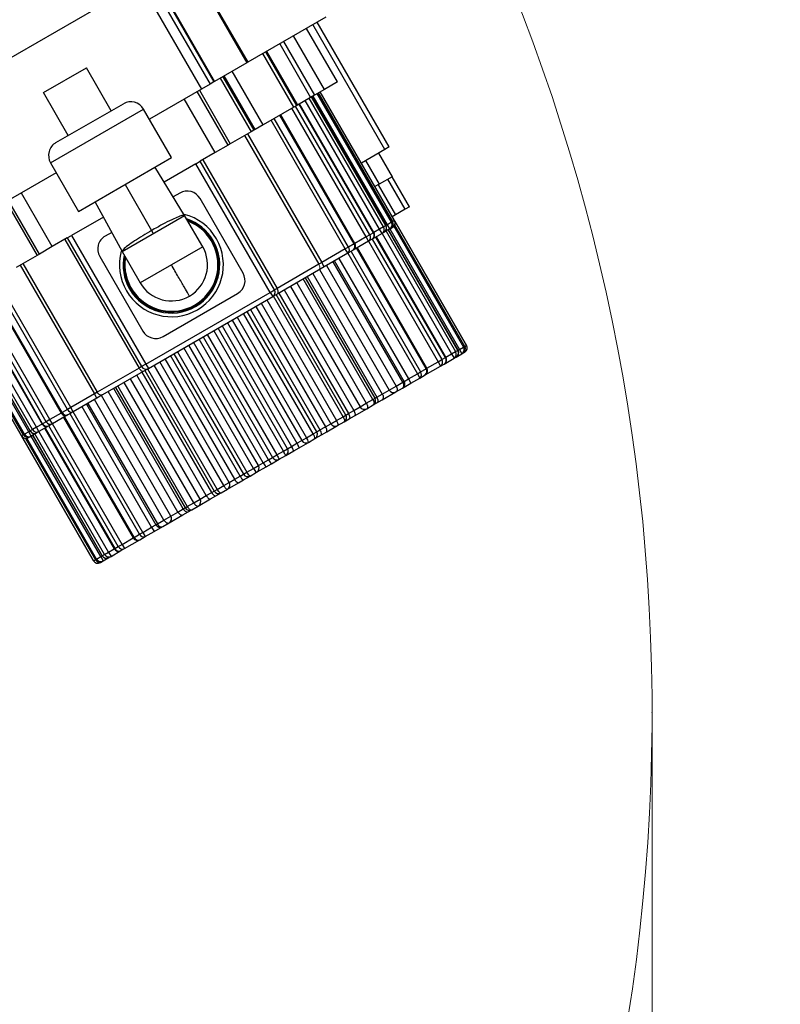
# Model space of a CAD drawing. Header units: millimetres. Extents: x -7 to 844, y 0 to 594.
# Tile 34 of 137: x 375 to 387, y 248 to 264. Entities that reach past the tile are written whole.
import ezdxf

# ---------------------------------------------------------------- set-up
doc = ezdxf.new("R2010")
doc.units = ezdxf.units.MM
doc.header["$PDSIZE"] = -1
doc.styles.add('SLDTEXTSTYLE2', font='HYSWLONGFANGSONG.TTF', dxfattribs={"bigfont": 'bigfont'})
doc.styles.add('SLDTEXTSTYLE3', font='HYSWLONGFANGSONG.TTF')
doc.dimstyles.new('SLDDIMSTYLE1', dxfattribs={"dimtxt": 9.875366, "dimasz": 4.884615, "dimexe": 0, "dimexo": 0.0625, "dimgap": 2.468842, "dimtad": 2, "dimlfac": 13, "dimrnd": 1e-09, "dimzin": 12, "dimdsep": 46, "dimtxsty": 'SLDTEXTSTYLE3', "dimsah": 1, "dimcen": 0.09, "dimadec": 0, "dimazin": 3, "dimtfac": 1, "dimtdec": 3, "dimtofl": 0, "dimtmove": 0, "dimatfit": 3, "dimfxl": 1, "dimfrac": 2, "dimtolj": 1, "dimtzin": 12, "dimarcsym": 0})
doc.dimstyles.new('SLDDIMSTYLE13', dxfattribs={"dimtxt": 9.875366, "dimasz": 4.884615, "dimexe": 0, "dimexo": 0.0625, "dimgap": 2.468842, "dimtad": 0, "dimtih": 1, "dimtoh": 1, "dimlfac": 5, "dimrnd": 1e-09, "dimzin": 12, "dimdsep": 46, "dimtxsty": 'SLDTEXTSTYLE3', "dimblk1": 'NONE', "dimblk2": 'NONE', "dimsah": 1, "dimcen": 0, "dimadec": 0, "dimazin": 3, "dimtfac": 1, "dimtdec": 3, "dimtofl": 0, "dimtmove": 0, "dimatfit": 3, "dimldrblk": 'NONE', "dimfxl": 1, "dimfrac": 2, "dimtolj": 1, "dimtzin": 12, "dimarcsym": 0})
doc.dimstyles.new('SLDDIMSTYLE14', dxfattribs={"dimtxt": 9.875366, "dimasz": 4.884615, "dimexe": 0, "dimexo": 0.0625, "dimgap": 2.468842, "dimtad": 0, "dimtih": 1, "dimtoh": 1, "dimlfac": 5, "dimrnd": 1e-09, "dimzin": 12, "dimdsep": 46, "dimtxsty": 'SLDTEXTSTYLE3', "dimblk1": 'NONE', "dimblk2": 'NONE', "dimsah": 1, "dimcen": 0, "dimadec": 0, "dimazin": 3, "dimtfac": 1, "dimtdec": 3, "dimtmove": 0, "dimatfit": 3, "dimldrblk": 'NONE', "dimfxl": 1, "dimfrac": 2, "dimtolj": 1, "dimtzin": 12, "dimarcsym": 0})
doc.dimstyles.new('SLDDIMSTYLE15', dxfattribs={"dimtxt": 9.875366, "dimasz": 4.884615, "dimexe": 0, "dimexo": 0.0625, "dimgap": 2.468842, "dimtad": 0, "dimtih": 1, "dimtoh": 1, "dimlfac": 5, "dimrnd": 1e-09, "dimzin": 12, "dimdsep": 46, "dimtxsty": 'SLDTEXTSTYLE3', "dimblk1": 'NONE', "dimblk2": 'NONE', "dimsah": 1, "dimcen": 0, "dimadec": 0, "dimazin": 3, "dimtfac": 1, "dimtdec": 3, "dimtmove": 0, "dimatfit": 3, "dimldrblk": 'NONE', "dimfxl": 1, "dimfrac": 2, "dimtolj": 1, "dimtzin": 12, "dimarcsym": 0})
doc.dimstyles.new('SLDDIMSTYLE2', dxfattribs={"dimtxt": 8.4646, "dimasz": 4.884615, "dimexe": 0, "dimexo": 0.0625, "dimgap": 2.11615, "dimtad": 2, "dimlfac": 13, "dimrnd": 1e-09, "dimzin": 12, "dimdsep": 46, "dimtxsty": 'SLDTEXTSTYLE3', "dimsah": 1, "dimcen": 0.09, "dimadec": 0, "dimazin": 3, "dimtfac": 1, "dimtdec": 3, "dimtofl": 0, "dimtmove": 0, "dimatfit": 3, "dimfxl": 1, "dimfrac": 2, "dimtolj": 1, "dimtzin": 12, "dimarcsym": 0})
doc.dimstyles.new('SLDDIMSTYLE8', dxfattribs={"dimtxt": 9.875366, "dimasz": 4.884615, "dimexe": 0, "dimexo": 0.0625, "dimgap": 2.468842, "dimtad": 0, "dimtih": 1, "dimtoh": 1, "dimlfac": 3, "dimrnd": 1e-09, "dimzin": 12, "dimdsep": 46, "dimtxsty": 'SLDTEXTSTYLE3', "dimblk1": 'NONE', "dimblk2": 'NONE', "dimsah": 1, "dimcen": 0, "dimadec": 0, "dimazin": 3, "dimtol": 1, "dimtp": 0.015, "dimtfac": 1, "dimtdec": 3, "dimtmove": 0, "dimatfit": 3, "dimldrblk": 'NONE', "dimfxl": 1, "dimfrac": 2, "dimtolj": 1, "dimtzin": 12, "dimarcsym": 0})

# ---------------------------------------------------------------- blocks, each defined once
blk = doc.blocks.new('_D')
at = {"color": 7, "linetype": 'Continuous', "lineweight": 18}
for p, q in [((384.751, 252.939), (384.751, 104.223)), ((304.139, 165.644), (304.139, 104.223)), ((384.751, 105.223), (304.139, 105.223))]:
    blk.add_line(p, q, dxfattribs=at)
for points in [[(304.139, 105.223), (309.023, 104.472), (309.023, 105.975)], [(384.751, 105.223), (379.867, 105.975), (379.867, 104.472)]]:
    blk.add_solid(points, dxfattribs=at)
at = {"color": 7, "linetype": 'Continuous', "lineweight": 18, "insert": (335.802, 117.16), "char_height": 9.2604, "attachment_point": 1, "style": 'SLDTEXTSTYLE3'}
blk.add_mtext('1027', dxfattribs=at)
blk = doc.blocks.new('_D_2')
at = {"color": 7, "linetype": 'Continuous', "lineweight": 18}
for p, q in [((446.215, 288.028), (446.215, 84.223)), ((304.139, 165.644), (304.139, 84.223)), ((446.215, 85.223), (304.139, 85.223))]:
    blk.add_line(p, q, dxfattribs=at)
for points in [[(304.139, 85.223), (309.023, 84.472), (309.023, 85.975)], [(446.215, 85.223), (441.331, 85.975), (441.331, 84.472)]]:
    blk.add_solid(points, dxfattribs=at)
at = {"color": 7, "linetype": 'Continuous', "lineweight": 18, "insert": (366.534, 97.16), "char_height": 9.2604, "attachment_point": 1, "style": 'SLDTEXTSTYLE3'}
blk.add_mtext('1847', dxfattribs=at)
blk = doc.blocks.new('_D_7')
at = {"color": 7, "linetype": 'Continuous', "lineweight": 18}
for p, q in [((446.215, 288.028), (425.561, 288.028)), ((426.561, 288.028), (426.561, 158.336)), ((330.94, 158.336), (427.561, 158.336))]:
    blk.add_line(p, q, dxfattribs=at)
for points in [[(426.561, 288.028), (425.81, 283.144), (427.312, 283.144)], [(426.561, 158.336), (427.312, 163.221), (425.81, 163.221)]]:
    blk.add_solid(points, dxfattribs=at)
at = {"color": 7, "linetype": 'Continuous', "lineweight": 18, "insert": (416.329, 215.774), "char_height": 7.9375, "attachment_point": 1, "rotation": 90, "style": 'SLDTEXTSTYLE3'}
blk.add_mtext('1686', dxfattribs=at)
blk = doc.blocks.new('_D_13')
at = {"color": 7, "linetype": 'Continuous', "lineweight": 18}
for p, q in [((285.87, 295.567), (409.462, 295.567)), ((408.462, 295.567), (408.462, 210.182)), ((283.979, 210.182), (409.462, 210.182))]:
    blk.add_line(p, q, dxfattribs=at)
for points in [[(408.462, 295.567), (407.71, 290.682), (409.213, 290.682)], [(408.462, 210.182), (409.213, 215.067), (407.71, 215.067)]]:
    blk.add_solid(points, dxfattribs=at)
at = {"color": 7, "linetype": 'Continuous', "lineweight": 18, "insert": (398.23, 245.466), "char_height": 7.9375, "attachment_point": 1, "rotation": 90, "style": 'SLDTEXTSTYLE3'}
blk.add_mtext('1110', dxfattribs=at)
blk = doc.blocks.new('_D_28')
at = {"color": 7, "linetype": 'Continuous', "lineweight": 18}
blk.add_line((754.604, 285.289), (748.254, 285.289), dxfattribs=at)
at = {"color": 7, "linetype": 'Continuous', "lineweight": 18, "char_height": 9.2604, "attachment_point": 1}
for s, insert, style in [('10H7深15', (669.173, 320.457), 'SLDTEXTSTYLE2'), ('%%c', (657.557, 320.457), 'SLDTEXTSTYLE3'), ('Depth 15', (665.328, 308.23), 'SLDTEXTSTYLE3')]:
    blk.add_mtext(s, dxfattribs=dict(at, insert=insert, style=style))
blk = doc.blocks.new('_None')
blk = doc.blocks.new('_D_45')
at = {"color": 7, "linetype": 'Continuous', "lineweight": 18}
blk.add_line((521.285, 333.673), (471.743, 333.673), dxfattribs=at)
at = {"color": 7, "linetype": 'Continuous', "lineweight": 18, "char_height": 9.2604, "attachment_point": 1}
for s, insert, style in [('H8通', (502.411, 345.611), 'SLDTEXTSTYLE2'), ('%%c', (482.152, 345.611), 'SLDTEXTSTYLE3'), ('2-', (471.743, 345.611), 'SLDTEXTSTYLE3'), ('30', (493.768, 345.611), 'SLDTEXTSTYLE3')]:
    blk.add_mtext(s, dxfattribs=dict(at, insert=insert, style=style))
blk = doc.blocks.new('_D_46')
at = {"color": 7, "linetype": 'Continuous', "lineweight": 18}
blk.add_line((688.896, 334.435), (722.792, 334.435), dxfattribs=at)
at = {"color": 7, "linetype": 'Continuous', "lineweight": 18, "attachment_point": 1}
for s, insert, char_height, style in [('通', (714.149, 346.373), 9.26, 'SLDTEXTSTYLE2'), ('8-', (690.483, 346.373), 9.2604, 'SLDTEXTSTYLE3'), ('M20', (700.893, 346.373), 9.2604, 'SLDTEXTSTYLE3')]:
    blk.add_mtext(s, dxfattribs=dict(at, insert=insert, char_height=char_height, style=style))
blk = doc.blocks.new('_D_55')
at = {"color": 7, "linetype": 'Continuous', "lineweight": 18}
blk.add_line((512.91, 531.632), (472.011, 531.632), dxfattribs=at)
at = {"color": 7, "linetype": 'Continuous', "lineweight": 18, "attachment_point": 1}
for s, insert, char_height, style in [('通', (502.68, 543.569), 9.26, 'SLDTEXTSTYLE2'), ('%%c', (482.421, 543.569), 9.2604, 'SLDTEXTSTYLE3'), ('8-', (472.011, 543.569), 9.2604, 'SLDTEXTSTYLE3'), ('22', (494.037, 543.569), 9.2604, 'SLDTEXTSTYLE3')]:
    blk.add_mtext(s, dxfattribs=dict(at, insert=insert, char_height=char_height, style=style))

msp = doc.modelspace()

# ---------------------------------------------------------------- linework, layer by layer
at = {"color": 7, "linetype": 'Continuous', "lineweight": 25}
for p, q in [((378.132539, 265.040123), (372.403448, 261.732431)), ((377.504933, 264.677774), (378.454933, 263.032326)), ((377.518905, 264.685841), (378.468905, 263.040393)), ((376.800193, 264.270892), (377.750193, 262.625444)), ((376.933427, 264.347815), (377.883427, 262.702367)), ((376.995078, 264.383409), (377.945078, 262.737961)), ((377.005064, 264.389174), (377.955064, 262.743726)), ((379.681023, 263.740209), (378.468905, 263.040393)), ((380.668095, 261.725334), (379.548861, 263.663905)), ((379.863087, 262.735035), (379.382317, 263.567752)), ((379.024632, 263.361242), (379.505401, 262.528525)), ((379.663235, 262.61965), (379.182465, 263.452367)), ((379.230222, 262.36965), (378.749453, 263.202367)), ((378.761943, 263.209578), (379.242713, 262.376862)), ((378.966161, 263.327483), (379.44693, 262.494767)), ((379.18581, 262.344009), (378.705041, 263.176726)), ((375.295638, 262.569165), (375.961811, 262.95378)), ((376.346427, 262.287607), (375.961811, 262.95378)), ((378.454933, 263.032326), (377.955064, 262.743726)), ((378.708601, 262.068492), (378.227832, 262.901209)), ((378.468905, 263.040393), (378.454933, 263.032326)), ((377.945078, 262.737961), (377.883427, 262.702367)), ((377.955064, 262.743726), (377.945078, 262.737961)), ((378.043254, 262.794643), (378.524023, 261.961926)), ((378.082089, 262.817064), (378.562859, 261.984348)), ((378.582986, 261.995968), (378.102217, 262.828685)), ((377.750193, 262.625444), (376.941192, 262.158367)), ((378.164344, 261.754266), (377.683575, 262.586982)), ((377.718272, 262.607014), (378.199041, 261.774298)), ((377.883427, 262.702367), (377.750193, 262.625444)), ((379.663235, 262.61965), (379.505401, 262.528525)), ((379.863087, 262.735035), (379.663235, 262.61965)), ((375.680253, 261.902992), (375.295638, 262.569165)), ((377.964492, 261.638881), (377.483723, 262.471598)), ((379.44693, 262.494767), (379.242713, 262.376862)), ((380.517575, 260.448211), (379.363729, 262.446731)), ((380.580281, 260.484413), (379.426434, 262.482933)), ((379.505401, 262.528525), (379.44693, 262.494767)), ((380.614832, 260.504362), (379.460986, 262.502882)), ((380.61795, 260.506162), (379.464104, 262.504682)), ((380.638813, 260.518207), (379.484967, 262.516727)), ((380.704371, 260.556057), (379.550525, 262.554577)), ((380.720952, 260.56563), (379.567105, 262.56415)), ((380.72163, 260.566021), (379.567784, 262.564542)), ((380.750012, 260.582408), (379.596166, 262.580928)), ((380.750463, 260.582668), (379.596617, 262.581189)), ((375.405527, 261.477909), (376.851922, 262.312986)), ((375.489994, 261.793145), (376.536686, 262.397453)), ((377.286538, 261.56021), (376.851922, 262.312986)), ((379.18581, 262.344009), (378.708601, 262.068492)), ((380.308366, 260.327424), (379.15452, 262.325944)), ((379.230222, 262.36965), (379.18581, 262.344009)), ((380.366149, 260.360784), (379.212303, 262.359305)), ((379.242713, 262.376862), (379.230222, 262.36965)), ((380.422125, 260.393102), (379.268279, 262.391622)), ((380.429673, 260.39746), (379.275827, 262.39598)), ((379.985454, 260.14099), (378.831608, 262.13951)), ((380.035639, 260.169964), (378.881792, 262.168484)), ((380.120866, 260.21917), (378.96702, 262.21769)), ((380.13534, 260.227527), (378.981494, 262.226047)), ((378.562859, 261.984348), (378.524023, 261.961926)), ((378.582986, 261.995968), (378.562859, 261.984348)), ((378.708601, 262.068492), (378.582986, 261.995968)), ((378.524023, 261.961926), (378.199041, 261.774298)), ((378.420904, 261.90239), (379.57475, 259.90387)), ((378.465062, 261.927885), (379.618908, 259.929365)), ((378.164344, 261.754266), (377.964492, 261.638881)), ((378.199041, 261.774298), (378.164344, 261.754266)), ((380.601478, 261.686873), (380.235083, 261.475334)), ((380.668095, 261.725334), (380.601478, 261.686873)), ((375.840142, 260.725133), (377.286538, 261.56021)), ((377.964492, 261.638881), (377.731332, 261.504266)), ((377.770469, 261.526862), (378.924316, 259.528342)), ((380.501552, 261.62918), (380.71309, 261.262785)), ((375.405527, 261.477909), (375.840142, 260.725133)), ((377.487283, 260.661803), (377.026155, 261.418008)), ((377.664714, 261.465804), (377.170873, 261.180685)), ((377.664714, 261.465804), (377.731332, 261.504266)), ((378.818561, 259.467284), (377.664714, 261.465804)), ((378.885178, 259.505745), (377.731332, 261.504266)), ((380.3017, 261.513796), (380.513238, 261.1474)), ((375.494796, 261.32329), (374.685795, 260.856213)), ((380.71309, 261.262785), (380.513238, 261.1474)), ((380.915704, 260.758002), (380.646473, 261.224323)), ((380.982321, 260.796464), (380.71309, 261.262785)), ((376.56334, 261.142671), (376.976022, 260.427885)), ((380.513238, 261.1474), (380.446621, 261.108939)), ((380.496584, 261.137785), (380.765815, 260.671464)), ((375.433034, 260.177342), (374.952264, 261.010059)), ((377.412949, 261.009566), (377.311083, 260.950754)), ((378.397417, 259.765957), (377.728186, 260.925099)), ((374.717716, 260.874643), (375.198485, 260.041926)), ((375.233182, 260.061958), (374.752412, 260.894675)), ((376.093484, 260.87953), (376.517813, 260.102079)), ((380.915704, 260.758002), (380.765815, 260.671464)), ((380.982321, 260.796464), (380.915704, 260.758002)), ((376.226653, 260.635539), (375.732812, 260.350419)), ((376.516303, 260.101065), (377.488916, 260.662604)), ((377.769685, 260.176297), (377.488916, 260.662604)), ((380.765815, 260.671464), (380.715852, 260.642617)), ((380.580281, 260.484413), (380.517575, 260.448211)), ((380.556037, 260.381593), (380.517575, 260.448211)), ((380.614832, 260.504362), (380.580281, 260.484413)), ((380.677275, 260.45159), (380.589795, 260.401083)), ((380.704371, 260.556057), (380.638813, 260.518207)), ((380.677275, 260.45159), (380.638813, 260.518207)), ((380.693474, 260.460943), (380.677275, 260.45159)), ((380.721867, 260.477335), (380.693474, 260.460943)), ((380.720952, 260.56563), (380.704371, 260.556057)), ((380.722308, 260.47759), (380.721867, 260.477335)), ((381.869698, 258.644097), (380.750463, 260.582668)), ((381.840865, 258.62745), (380.753307, 260.511156)), ((375.666194, 260.311958), (375.433034, 260.177342)), ((375.666194, 260.311958), (375.732812, 260.350419)), ((375.666194, 260.311958), (376.82004, 258.313438)), ((375.732812, 260.350419), (376.886658, 258.351899)), ((376.355674, 260.399148), (376.253808, 260.340336)), ((376.976022, 260.427885), (377.002609, 260.381835)), ((380.366149, 260.360784), (380.308366, 260.327424)), ((380.346828, 260.260806), (380.308366, 260.327424)), ((380.401517, 260.292381), (380.346828, 260.260806)), ((380.422125, 260.393102), (380.366149, 260.360784)), ((380.556037, 260.381593), (380.401517, 260.292381)), ((381.548907, 258.458889), (380.468134, 260.330843)), ((380.589795, 260.401083), (380.556037, 260.381593)), ((381.737185, 258.567591), (380.656412, 260.439545)), ((375.433034, 260.177342), (375.233182, 260.061958)), ((375.627057, 260.289362), (376.780903, 258.290842)), ((377.769685, 260.176297), (377.283378, 259.895528)), ((379.985454, 260.14099), (379.618908, 259.929365)), ((380.035639, 260.169964), (379.985454, 260.14099)), ((380.023916, 260.074373), (379.985454, 260.14099)), ((380.120866, 260.21917), (380.035639, 260.169964)), ((380.346828, 260.260806), (380.107184, 260.122448)), ((381.254574, 258.288955), (380.173801, 260.160909)), ((375.198485, 260.041926), (374.873503, 259.854297)), ((375.233182, 260.061958), (375.198485, 260.041926)), ((376.16934, 260.025099), (376.838571, 258.865957)), ((376.516303, 260.101065), (376.797072, 259.614759)), ((380.023916, 260.074373), (379.657369, 259.862747)), ((380.107184, 260.122448), (380.023916, 260.074373)), ((374.932464, 259.888339), (376.08631, 257.889818)), ((374.976622, 259.913833), (376.130468, 257.915313)), ((377.283378, 259.895528), (376.797072, 259.614759)), ((379.57475, 259.90387), (378.924316, 259.528342)), ((379.657369, 259.862747), (379.569055, 259.811759)), ((379.618908, 259.929365), (379.57475, 259.90387)), ((379.657369, 259.862747), (379.618908, 259.929365)), ((380.900416, 258.084482), (379.819643, 259.956436)), ((379.569055, 259.811759), (378.935297, 259.445859)), ((380.447418, 257.822943), (379.366645, 259.694897)), ((379.586482, 259.82182), (380.667255, 257.949866)), ((374.416033, 259.590177), (375.569879, 257.591656)), ((375.584352, 257.600013), (374.430506, 259.598533)), ((375.66958, 257.649219), (374.515734, 259.647739)), ((375.719764, 257.678193), (374.565918, 259.676713)), ((378.924316, 259.528342), (378.885178, 259.505745)), ((379.133484, 259.560282), (380.214257, 257.688328)), ((374.121699, 259.420243), (375.275545, 257.421723)), ((375.283093, 257.426081), (374.129247, 259.424601)), ((375.339069, 257.458399), (374.185223, 259.456919)), ((375.396852, 257.491759), (374.243006, 259.49028)), ((376.886658, 258.351899), (378.818561, 259.467284)), ((376.925119, 258.285282), (378.857022, 259.400667)), ((377.153808, 258.78149), (378.312949, 259.450721)), ((378.818561, 259.467284), (378.885178, 259.505745)), ((378.818561, 259.467284), (378.857022, 259.400667)), ((378.935297, 259.445859), (378.857022, 259.400667)), ((379.99442, 257.561405), (378.913647, 259.433359)), ((373.800909, 259.235035), (374.954755, 257.236515)), ((374.955206, 257.236775), (373.80136, 259.235295)), ((373.829742, 259.251682), (374.983588, 257.253162)), ((374.984267, 257.253553), (373.830421, 259.252073)), ((375.000847, 257.263126), (373.847001, 259.261646)), ((375.066405, 257.300976), (373.912559, 259.299496)), ((373.933422, 259.311541), (375.087268, 257.313021)), ((375.090386, 257.314821), (373.93654, 259.313341)), ((375.124938, 257.33477), (373.971092, 259.33329)), ((375.187643, 257.370973), (374.033797, 259.369493)), ((378.680486, 259.298743), (379.761259, 257.42679)), ((379.541422, 257.299866), (378.460649, 259.17182)), ((378.227488, 259.037205), (379.308261, 257.165251)), ((377.77449, 258.775667), (378.855263, 256.903713)), ((379.088424, 257.038328), (378.007651, 258.910282)), ((378.635426, 256.77679), (377.554653, 258.648743)), ((381.758048, 258.579636), (381.823606, 258.617486)), ((381.823606, 258.617486), (381.840186, 258.627059)), ((377.321492, 258.514128), (378.402266, 256.642174)), ((381.63681, 258.509639), (381.699515, 258.545842)), ((381.63681, 258.509639), (381.675272, 258.443022)), ((381.675272, 258.443022), (381.709029, 258.462512)), ((381.699515, 258.545842), (381.734067, 258.565791)), ((381.709029, 258.462512), (381.796509, 258.513019)), ((381.758048, 258.579636), (381.796509, 258.513019)), ((381.796509, 258.513019), (381.812709, 258.522371)), ((381.812709, 258.522371), (381.841101, 258.538764)), ((381.841101, 258.538764), (381.841542, 258.539018)), ((376.82004, 258.313438), (376.780903, 258.290842)), ((376.886658, 258.351899), (376.82004, 258.313438)), ((376.886658, 258.351899), (376.925119, 258.285282)), ((378.182428, 256.515251), (377.101655, 258.387205)), ((381.226418, 258.183877), (381.466062, 258.322235)), ((381.427601, 258.388852), (381.485383, 258.422213)), ((381.427601, 258.388852), (381.466062, 258.322235)), ((381.466062, 258.322235), (381.520752, 258.35381)), ((381.485383, 258.422213), (381.541359, 258.454531)), ((381.520752, 258.35381), (381.675272, 258.443022)), ((376.780903, 258.290842), (376.130468, 257.915313)), ((376.846844, 258.24009), (376.213087, 257.87419)), ((376.925119, 258.285282), (376.846844, 258.24009)), ((376.868495, 258.25259), (377.949268, 256.380636)), ((380.967033, 258.122943), (381.104689, 258.202419)), ((381.104689, 258.202419), (381.154873, 258.231393)), ((381.104689, 258.202419), (381.14315, 258.135802)), ((381.14315, 258.135802), (381.226418, 258.183877)), ((381.154873, 258.231393), (381.240101, 258.280599)), ((377.72943, 256.253713), (376.648657, 258.125667)), ((380.667255, 257.949866), (380.775332, 258.012265)), ((380.775332, 258.012265), (380.877609, 258.071314)), ((380.87226, 257.979403), (381.005495, 258.056326)), ((380.877609, 258.071314), (380.900416, 258.084482)), ((380.900416, 258.084482), (380.967033, 258.122943)), ((380.967033, 258.122943), (381.005495, 258.056326)), ((381.005495, 258.056326), (381.14315, 258.135802)), ((376.08631, 257.889818), (375.719764, 257.678193)), ((376.130468, 257.915313), (376.08631, 257.889818)), ((376.124772, 257.823201), (376.08631, 257.889818)), ((376.213087, 257.87419), (376.124772, 257.823201)), ((377.276433, 255.992174), (376.195659, 257.864128)), ((376.415497, 257.991051), (377.49627, 256.119097)), ((380.47548, 257.839145), (380.559918, 257.887895)), ((380.55766, 257.797768), (380.772334, 257.921711)), ((380.559918, 257.887895), (380.667255, 257.949866)), ((380.772334, 257.921711), (380.87226, 257.979403)), ((376.124772, 257.823201), (375.758226, 257.611576)), ((375.962499, 257.729513), (377.043272, 255.857559)), ((380.214257, 257.688328), (380.311675, 257.744572)), ((380.311675, 257.744572), (380.413952, 257.803622)), ((380.319336, 257.660172), (380.419262, 257.717865)), ((380.413952, 257.803622), (380.447418, 257.822943)), ((380.419262, 257.717865), (380.475387, 257.750268)), ((380.447418, 257.822943), (380.47548, 257.839145)), ((380.475387, 257.750268), (380.55766, 257.797768)), ((375.674958, 257.563501), (375.435314, 257.425142)), ((375.66958, 257.649219), (375.584352, 257.600013)), ((375.719764, 257.678193), (375.66958, 257.649219)), ((375.758226, 257.611576), (375.674958, 257.563501)), ((375.758226, 257.611576), (375.719764, 257.678193)), ((379.950296, 257.53593), (379.99442, 257.561405)), ((379.99442, 257.561405), (380.033807, 257.584145)), ((380.033807, 257.584145), (380.118245, 257.632895)), ((380.045039, 257.501807), (380.127312, 257.549307)), ((380.118245, 257.632895), (380.214257, 257.688328)), ((380.127312, 257.549307), (380.319336, 257.660172)), ((375.380624, 257.393567), (375.226104, 257.304355)), ((375.339069, 257.458399), (375.283093, 257.426081)), ((375.396852, 257.491759), (375.339069, 257.458399)), ((375.435314, 257.425142), (375.380624, 257.393567)), ((375.435314, 257.425142), (375.396852, 257.491759)), ((375.60834, 257.525039), (376.689113, 255.653085)), ((379.676572, 257.377895), (379.761259, 257.42679)), ((379.696964, 257.300845), (379.866338, 257.398634)), ((379.761259, 257.42679), (379.848019, 257.47688)), ((379.848019, 257.47688), (379.950296, 257.53593)), ((379.866338, 257.398634), (379.966264, 257.456326)), ((379.966264, 257.456326), (380.045039, 257.501807)), ((374.954755, 257.236515), (376.07399, 255.297943)), ((375.000847, 257.263126), (374.984267, 257.253553)), ((375.066405, 257.300976), (375.000847, 257.263126)), ((375.104867, 257.234359), (375.066405, 257.300976)), ((375.104867, 257.234359), (375.088667, 257.225006)), ((375.124938, 257.33477), (375.090386, 257.314821)), ((375.192347, 257.284865), (375.104867, 257.234359)), ((375.187643, 257.370973), (375.124938, 257.33477)), ((375.12573, 257.246404), (376.206503, 255.37445)), ((375.226104, 257.304355), (375.187643, 257.370973)), ((375.226104, 257.304355), (375.192347, 257.284865)), ((375.314007, 257.355106), (376.39478, 255.483152)), ((379.384362, 257.209188), (379.486639, 257.268238)), ((379.486639, 257.268238), (379.541422, 257.299866)), ((379.513266, 257.194788), (379.614691, 257.253345)), ((379.541422, 257.299866), (379.592134, 257.329145)), ((379.592134, 257.329145), (379.676572, 257.377895)), ((379.614691, 257.253345), (379.696964, 257.300845)), ((375.015265, 257.198296), (376.102823, 255.31459)), ((375.060275, 257.208613), (375.059834, 257.208359)), ((375.088667, 257.225006), (375.060275, 257.208613)), ((379.150462, 257.074145), (379.234899, 257.122895)), ((379.234899, 257.122895), (379.308261, 257.165251)), ((379.266616, 257.052384), (379.41334, 257.137095)), ((379.308261, 257.165251), (379.384362, 257.209188)), ((379.41334, 257.137095), (379.513266, 257.194788)), ((378.855263, 256.903713), (378.920705, 256.941495)), ((378.920705, 256.941495), (379.022982, 257.000545)), ((378.960342, 256.875557), (379.060268, 256.933249)), ((379.022982, 257.000545), (379.088424, 257.038328)), ((379.060268, 256.933249), (379.184343, 257.004884)), ((379.088424, 257.038328), (379.150462, 257.074145)), ((379.184343, 257.004884), (379.266616, 257.052384)), ((378.559326, 256.732853), (378.635426, 256.77679)), ((378.635426, 256.77679), (378.708789, 256.819145)), ((378.708789, 256.819145), (378.793226, 256.867895)), ((378.753995, 256.756422), (378.836268, 256.803922)), ((378.793226, 256.867895), (378.855263, 256.903713)), ((378.836268, 256.803922), (378.960342, 256.875557)), ((378.351553, 256.612895), (378.402266, 256.642174)), ((378.402266, 256.642174), (378.457048, 256.673803)), ((378.457048, 256.673803), (378.559326, 256.732853)), ((378.507344, 256.614018), (378.60727, 256.671711)), ((378.60727, 256.671711), (378.753995, 256.756422)), ((378.095669, 256.465161), (378.182428, 256.515251)), ((378.154273, 256.410172), (378.323647, 256.507961)), ((378.182428, 256.515251), (378.267116, 256.564145)), ((378.267116, 256.564145), (378.351553, 256.612895)), ((378.323647, 256.507961), (378.40592, 256.555461)), ((378.40592, 256.555461), (378.507344, 256.614018)), ((377.825443, 256.309145), (377.90988, 256.357895)), ((377.90988, 256.357895), (377.949268, 256.380636)), ((377.949268, 256.380636), (377.993392, 256.406111)), ((377.975572, 256.306999), (378.054347, 256.35248)), ((377.993392, 256.406111), (378.095669, 256.465161)), ((378.054347, 256.35248), (378.154273, 256.410172)), ((377.529735, 256.138419), (377.632012, 256.197468)), ((377.632012, 256.197468), (377.72943, 256.253713)), ((377.701275, 256.148634), (377.893299, 256.259499)), ((377.72943, 256.253713), (377.825443, 256.309145)), ((377.893299, 256.259499), (377.975572, 256.306999)), ((377.248277, 255.887095), (377.462951, 256.011038)), ((377.276433, 255.992174), (377.38377, 256.054145)), ((377.38377, 256.054145), (377.468207, 256.102895)), ((377.462951, 256.011038), (377.545223, 256.058538)), ((377.468207, 256.102895), (377.49627, 256.119097)), ((377.49627, 256.119097), (377.529735, 256.138419)), ((377.545223, 256.058538), (377.601349, 256.090941)), ((377.601349, 256.090941), (377.701275, 256.148634)), ((376.976654, 255.819097), (377.043272, 255.857559)), ((377.043272, 255.857559), (377.066078, 255.870726)), ((377.066078, 255.870726), (377.168356, 255.929776)), ((377.148351, 255.829403), (377.248277, 255.887095)), ((377.168356, 255.929776), (377.276433, 255.992174)), ((376.703587, 255.661442), (376.788814, 255.710648)), ((376.788814, 255.710648), (376.838999, 255.739622)), ((376.838999, 255.739622), (376.976654, 255.819097)), ((376.838999, 255.739622), (376.87746, 255.673004)), ((376.87746, 255.673004), (377.015116, 255.75248)), ((376.976654, 255.819097), (377.015116, 255.75248)), ((377.015116, 255.75248), (377.148351, 255.829403)), ((376.458304, 255.519827), (376.516087, 255.553188)), ((376.516087, 255.553188), (376.554548, 255.486571)), ((376.554548, 255.486571), (376.794192, 255.624929)), ((376.794192, 255.624929), (376.87746, 255.673004)), ((376.244172, 255.396199), (376.306878, 255.432401)), ((376.306878, 255.432401), (376.345339, 255.365784)), ((376.345339, 255.365784), (376.499859, 255.454996)), ((376.402328, 255.48751), (376.458304, 255.519827)), ((376.499859, 255.454996), (376.554548, 255.486571)), ((376.103501, 255.314982), (376.120082, 255.324555)), ((376.120082, 255.324555), (376.18564, 255.362405)), ((376.179068, 255.269788), (376.179509, 255.270042)), ((376.179509, 255.270042), (376.207902, 255.286435)), ((376.18564, 255.362405), (376.224101, 255.295787)), ((376.207902, 255.286435), (376.224101, 255.295787)), ((376.209621, 255.37625), (376.244172, 255.396199)), ((376.224101, 255.295787), (376.311582, 255.346294)), ((376.311582, 255.346294), (376.345339, 255.365784))]:
    msp.add_line(p, q, dxfattribs=at)
at = {"color": 8, "linetype": 'Continuous', "lineweight": 25}
for p, q in [((380.601478, 261.686873), (379.482243, 263.625444)), ((380.517575, 260.448211), (380.429673, 260.39746)), ((380.61795, 260.506162), (380.614832, 260.504362)), ((380.638813, 260.518207), (380.61795, 260.506162)), ((380.677275, 260.45159), (381.758048, 258.579636)), ((380.721867, 260.477335), (380.718199, 260.483689)), ((380.72163, 260.566021), (380.720952, 260.56563)), ((380.750012, 260.582408), (380.72163, 260.566021)), ((380.740961, 260.49268), (381.823606, 258.617486)), ((380.750463, 260.582668), (380.750012, 260.582408)), ((381.840186, 258.627059), (380.752894, 260.510303)), ((380.754481, 260.574667), (381.869247, 258.643837)), ((380.308366, 260.327424), (380.13534, 260.227527)), ((380.40461, 260.294167), (381.485383, 258.422213)), ((380.429673, 260.39746), (380.422125, 260.393102)), ((381.541359, 258.454531), (380.460586, 260.326485)), ((380.556037, 260.381593), (381.63681, 258.509639)), ((380.618742, 260.417796), (381.699515, 258.545842)), ((381.734067, 258.565791), (380.653294, 260.437745)), ((380.13534, 260.227527), (380.120866, 260.21917)), ((381.240101, 258.280599), (380.159328, 260.152553)), ((380.346828, 260.260806), (381.427601, 258.388852)), ((379.88626, 259.994897), (380.967033, 258.122943)), ((380.023916, 260.074373), (381.104689, 258.202419)), ((380.0741, 260.103347), (381.154873, 258.231393)), ((379.694559, 259.884219), (380.775332, 258.012265)), ((380.877609, 258.071314), (379.796836, 259.943268)), ((379.394707, 259.711099), (380.47548, 257.839145)), ((379.479145, 259.759849), (380.559918, 257.887895)), ((379.230902, 259.616526), (380.311675, 257.744572)), ((380.413952, 257.803622), (379.333179, 259.675576)), ((379.950296, 257.53593), (378.869523, 259.407884)), ((378.953034, 259.456099), (380.033807, 257.584145)), ((379.037472, 259.504849), (380.118245, 257.632895)), ((378.595799, 259.249849), (379.676572, 257.377895)), ((378.767245, 259.348834), (379.848019, 257.47688)), ((378.303589, 259.081142), (379.384362, 257.209188)), ((379.486639, 257.268238), (378.405866, 259.140191)), ((378.511361, 259.201099), (379.592134, 257.329145)), ((378.069688, 258.946099), (379.150462, 257.074145)), ((378.154126, 258.994849), (379.234899, 257.122895)), ((377.839932, 258.813449), (378.920705, 256.941495)), ((379.022982, 257.000545), (377.942209, 258.872499)), ((378.708789, 256.819145), (377.628015, 258.691099)), ((378.793226, 256.867895), (377.712453, 258.739849)), ((381.840186, 258.627059), (381.840865, 258.62745)), ((381.840865, 258.62745), (381.869247, 258.643837)), ((381.869247, 258.643837), (381.869698, 258.644097)), ((378.351553, 256.612895), (377.27078, 258.484849)), ((377.376275, 258.545757), (378.457048, 256.673803)), ((378.559326, 256.732853), (377.478553, 258.604807)), ((381.541359, 258.454531), (381.548907, 258.458889)), ((381.548907, 258.458889), (381.63681, 258.509639)), ((381.734067, 258.565791), (381.737185, 258.567591)), ((381.737185, 258.567591), (381.758048, 258.579636)), ((381.837433, 258.545117), (381.841101, 258.538764)), ((378.095669, 256.465161), (377.014896, 258.337114)), ((378.267116, 256.564145), (377.186343, 258.436099)), ((381.254574, 258.288955), (381.427601, 258.388852)), ((377.825443, 256.309145), (376.74467, 258.181099)), ((377.90988, 256.357895), (376.829107, 258.229849)), ((376.912619, 258.278065), (377.993392, 256.406111)), ((381.240101, 258.280599), (381.254574, 258.288955)), ((376.448962, 258.010372), (377.529735, 256.138419)), ((377.632012, 256.197468), (376.551239, 258.069422)), ((377.38377, 256.054145), (376.302997, 257.926099)), ((377.468207, 256.102895), (376.387434, 257.974849)), ((376.976654, 255.819097), (375.895881, 257.691051)), ((375.985305, 257.74268), (377.066078, 255.870726)), ((377.168356, 255.929776), (376.087583, 257.80173)), ((375.569879, 257.591656), (375.396852, 257.491759)), ((375.584352, 257.600013), (375.569879, 257.591656)), ((376.788814, 255.710648), (375.708041, 257.582602)), ((376.838999, 255.739622), (375.758226, 257.611576)), ((375.275545, 257.421723), (375.187643, 257.370973)), ((375.283093, 257.426081), (375.275545, 257.421723)), ((376.458304, 255.519827), (375.377531, 257.391781)), ((376.516087, 255.553188), (375.435314, 257.425142)), ((375.622814, 257.533395), (376.703587, 255.661442)), ((374.955206, 257.236775), (374.954755, 257.236515)), ((374.983588, 257.253162), (374.955206, 257.236775)), ((374.984267, 257.253553), (374.983588, 257.253162)), ((375.087268, 257.313021), (375.066405, 257.300976)), ((375.090386, 257.314821), (375.087268, 257.313021)), ((376.18564, 255.362405), (375.104867, 257.234359)), ((375.128848, 257.248204), (376.209621, 255.37625)), ((376.244172, 255.396199), (375.163399, 257.268152)), ((376.306878, 255.432401), (375.226104, 257.304355)), ((375.321555, 257.359464), (376.402328, 255.48751)), ((376.074441, 255.298204), (374.959675, 257.229034)), ((375.01621, 257.198227), (376.103501, 255.314982)), ((376.120082, 255.324555), (375.037438, 257.199749)), ((375.060275, 257.208613), (375.056607, 257.214967)), ((376.516087, 255.553188), (376.689113, 255.653085)), ((376.689113, 255.653085), (376.703587, 255.661442)), ((376.306878, 255.432401), (376.39478, 255.483152)), ((376.39478, 255.483152), (376.402328, 255.48751)), ((376.07399, 255.297943), (376.074441, 255.298204)), ((376.074441, 255.298204), (376.102823, 255.31459)), ((376.102823, 255.31459), (376.103501, 255.314982)), ((376.175841, 255.276396), (376.179509, 255.270042)), ((376.18564, 255.362405), (376.206503, 255.37445)), ((376.206503, 255.37445), (376.209621, 255.37625))]:
    msp.add_line(p, q, dxfattribs=at)
at = {"color": 7, "linetype": 'Continuous', "lineweight": 18, "flags": 128}
msp.add_lwpolyline([(379.569055, 259.811759), (379.57693, 259.818012), (379.583025, 259.826586), (379.587105, 259.83715), (379.589013, 259.849298), (379.588677, 259.862563), (379.586108, 259.876436), (379.581405, 259.890384), (379.57475, 259.90387)], dxfattribs=at)
at = {"color": 7, "linetype": 'Continuous', "lineweight": 25, "flags": 128}
for points in [[(378.935297, 259.445859), (378.939919, 259.450234), (378.942886, 259.457001), (378.944082, 259.4659), (378.943463, 259.476589), (378.941053, 259.488657), (378.936942, 259.501641), (378.931291, 259.51504), (378.924316, 259.528342)], [(376.846844, 258.24009), (376.840744, 258.238274), (376.8334, 258.239089), (376.825095, 258.242502), (376.816148, 258.248383), (376.806902, 258.256505), (376.797713, 258.266556), (376.788934, 258.27815), (376.780903, 258.290842)], [(380.775332, 258.012265), (380.782039, 257.998808), (380.786895, 257.984949), (380.789713, 257.97122), (380.790385, 257.958148), (380.788886, 257.946236), (380.785272, 257.935942), (380.779683, 257.927661), (380.772334, 257.921711)], [(380.877609, 258.071314), (380.884271, 258.057832), (380.888993, 258.043896), (380.891594, 258.030041), (380.891974, 258.0168), (380.890118, 258.004683), (380.886098, 257.994154), (380.880068, 257.985618), (380.87226, 257.979403)], [(376.213087, 257.87419), (376.203733, 257.870496), (376.193261, 257.869504), (376.182072, 257.871253), (376.170598, 257.875674), (376.159278, 257.882599), (376.148548, 257.89176), (376.13882, 257.902806), (376.130468, 257.915313)], [(380.559918, 257.887895), (380.566639, 257.874447), (380.571537, 257.860612), (380.574423, 257.846923), (380.575188, 257.833904), (380.5738, 257.822057), (380.570315, 257.811836), (380.564865, 257.803635), (380.55766, 257.797768)], [(380.311675, 257.744572), (380.318587, 257.731234), (380.324049, 257.717725), (380.327852, 257.704565), (380.32985, 257.692258), (380.329966, 257.681279), (380.328195, 257.672048), (380.324606, 257.664922), (380.319336, 257.660172)], [(380.413952, 257.803622), (380.420819, 257.790258), (380.426147, 257.776672), (380.429733, 257.763386), (380.431439, 257.750911), (380.431198, 257.739725), (380.429021, 257.73026), (380.424991, 257.722879), (380.419262, 257.717865)], [(380.47548, 257.839145), (380.482243, 257.825721), (380.487264, 257.811958), (380.490351, 257.798383), (380.491384, 257.78552), (380.490325, 257.773862), (380.487214, 257.763858), (380.48217, 257.755891), (380.475387, 257.750268)], [(380.033807, 257.584145), (380.040788, 257.570847), (380.046453, 257.557455), (380.050586, 257.544485), (380.053028, 257.532435), (380.053685, 257.521768), (380.052532, 257.512894), (380.049612, 257.506154), (380.045039, 257.501807)], [(380.118245, 257.632895), (380.125184, 257.619573), (380.130726, 257.60611), (380.134659, 257.593025), (380.136832, 257.580819), (380.137161, 257.569963), (380.135633, 257.560872), (380.132307, 257.553898), (380.127312, 257.549307)], [(379.848019, 257.47688), (379.855135, 257.46366), (379.861204, 257.450501), (379.865992, 257.43791), (379.869316, 257.426368), (379.871046, 257.416322), (379.871118, 257.408155), (379.869529, 257.402182), (379.866338, 257.398634)], [(379.950296, 257.53593), (379.957367, 257.522684), (379.963302, 257.509448), (379.967873, 257.496731), (379.970904, 257.485021), (379.972279, 257.474768), (379.971944, 257.466367), (379.969913, 257.46014), (379.966264, 257.456326)], [(377.90988, 256.357895), (377.917907, 256.345201), (377.926671, 256.333599), (377.935837, 256.323534), (377.945052, 256.315394), (377.953961, 256.309492), (377.962223, 256.306054), (377.96952, 256.305212), (377.975572, 256.306999)], [(377.993392, 256.406111), (378.001327, 256.393364), (378.009823, 256.381606), (378.018551, 256.371289), (378.027176, 256.362809), (378.035368, 256.356492), (378.042811, 256.352581), (378.049219, 256.351226), (378.054347, 256.35248)], [(378.095669, 256.465161), (378.10356, 256.452388), (378.111921, 256.440552), (378.120432, 256.43011), (378.128765, 256.421461), (378.1366, 256.414939), (378.143637, 256.410793), (378.149604, 256.409184), (378.154273, 256.410172)], [(377.632012, 256.197468), (377.640108, 256.184814), (377.649076, 256.173329), (377.658571, 256.163455), (377.66823, 256.155571), (377.677681, 256.149981), (377.68656, 256.1469), (377.694527, 256.146445), (377.701275, 256.148634)], [(377.825443, 256.309145), (377.833511, 256.296475), (377.842399, 256.284944), (377.851765, 256.274995), (377.861249, 256.26701), (377.870486, 256.261298), (377.879122, 256.258076), (377.886825, 256.257468), (377.893299, 256.259499)], [(377.38377, 256.054145), (377.392056, 256.041601), (377.401588, 256.030442), (377.412, 256.021097), (377.422893, 256.013926), (377.433846, 256.009203), (377.444441, 256.007112), (377.454268, 256.007731), (377.462951, 256.011038)], [(377.468207, 256.102895), (377.476451, 256.090327), (377.485861, 256.079096), (377.496073, 256.069636), (377.506696, 256.062309), (377.517322, 256.057398), (377.527542, 256.05509), (377.536963, 256.055475), (377.545223, 256.058538)], [(377.529735, 256.138419), (377.537876, 256.12579), (377.546977, 256.114382), (377.55669, 256.104634), (377.566642, 256.096919), (377.576448, 256.091535), (377.585734, 256.088688), (377.594142, 256.088487), (377.601349, 256.090941)], [(377.066078, 255.870726), (377.074424, 255.858216), (377.084132, 255.847158), (377.09483, 255.837978), (377.106107, 255.831029), (377.117529, 255.826577), (377.128657, 255.824794), (377.139065, 255.825748), (377.148351, 255.829403)], [(377.168356, 255.929776), (377.176656, 255.91724), (377.18623, 255.906105), (377.196711, 255.896799), (377.207695, 255.889681), (377.218761, 255.885024), (377.229483, 255.883006), (377.239449, 255.883706), (377.248277, 255.887095)]]:
    msp.add_lwpolyline(points, dxfattribs=at)
at = {"color": 7, "linetype": 'Continuous', "lineweight": 18}
for centre, radius, start, end in [((280.677657, 210.182292), 183.538462, 30, 171.45435339), ((354.464036, 253.210041), 98.135872, 20.78106045, 194.20803626), ((354.530466, 252.939317), 30.221041, 291.4062139, 41.7783192)]:
    msp.add_arc(centre, radius, start, end, dxfattribs=at)
at = {"color": 7, "linetype": 'Continuous', "lineweight": 25}
for centre, radius, start, end in [((376.65207, 262.197601), 0.230769, 30, 120), ((375.605379, 261.593293), 0.230769, 120, 210), ((377.528334, 260.809714), 0.230769, 30, 120), ((377.283378, 259.895528), 0.807692, 30, 75.6547377), ((377.283378, 259.895528), 0.750704, 30, 71.5812198), ((377.283378, 259.895528), 0.734475, 169.866411, 70.133589), ((377.283378, 259.895528), 0.723077, 170.9499366, 69.0500634), ((380.516654, 260.445147), 0.074767, 301.7852142, 31.6803425), ((380.551333, 260.4677), 0.076923, 300, 30), ((380.550615, 260.465256), 0.075188, 301.405602, 31.3398019), ((380.638583, 260.517373), 0.076319, 300.462991, 30.4556266), ((380.655013, 260.52756), 0.076923, 300, 30), ((380.654867, 260.527026), 0.076534, 300.2947427, 30.291741), ((380.683403, 260.543944), 0.076917, 300.0044618, 30.0044611), ((380.683846, 260.544207), 0.076923, 300, 30), ((376.369192, 260.140484), 0.230769, 120, 210), ((377.283378, 259.895528), 0.807692, 210, 30), ((380.305993, 260.320554), 0.072369, 304.3512817, 33.7733131), ((380.363056, 260.358998), 0.076923, 300, 30), ((380.361096, 260.35312), 0.07296, 303.6433615, 33.230088), ((377.283378, 259.895528), 0.750704, 210, 30), ((377.283378, 259.895528), 0.561538, 300, 30), ((379.980051, 260.128267), 0.069488, 309.1422588, 36.8743971), ((380.068722, 260.189065), 0.076923, 300, 30), ((380.064205, 260.177856), 0.070123, 307.7993279, 36.0974875), ((377.283378, 259.895528), 0.807692, 164.8014358, 210), ((377.283378, 259.895528), 0.750704, 168.4187802, 210), ((378.197565, 259.650573), 0.230769, 300, 30), ((377.283378, 259.895528), 0.561538, 210, 300), ((378.818561, 259.467284), 0.076923, 300, 30.0000001), ((377.038423, 258.981342), 0.230769, 210, 300), ((381.757817, 258.578802), 0.076319, 300.462991, 30.4556266), ((381.774247, 258.588989), 0.076923, 300, 30), ((381.774101, 258.588454), 0.076534, 300.2947427, 30.291741), ((381.802638, 258.605373), 0.076917, 300.0044618, 30.0044611), ((381.803081, 258.605636), 0.076923, 300, 30), ((381.48229, 258.420427), 0.076923, 300, 30), ((381.635889, 258.506576), 0.074767, 301.7852142, 31.6803425), ((381.670568, 258.529129), 0.076923, 300, 30), ((381.669849, 258.526685), 0.075188, 301.405602, 31.3398019), ((376.886658, 258.351899), 0.076923, 210, 300), ((381.425227, 258.381983), 0.072369, 304.3512817, 33.7733131), ((381.48033, 258.414549), 0.07296, 303.6433615, 33.230088), ((381.099286, 258.189696), 0.069488, 309.1422588, 36.8743971), ((381.187957, 258.250494), 0.076923, 300, 30), ((381.18344, 258.239285), 0.070123, 307.7993279, 36.0974875), ((380.833798, 258.04602), 0.076923, 300, 30), ((380.733872, 257.988328), 0.076923, 210, 300), ((380.3808, 257.784482), 0.076923, 300, 30), ((375.636496, 257.630118), 0.076923, 210, 300), ((375.648461, 257.628425), 0.070123, 203.9025125, 292.2006721), ((375.733485, 257.67651), 0.069488, 203.1256029, 290.8577412), ((379.927803, 257.522943), 0.076923, 300, 30), ((380.280874, 257.72679), 0.076923, 210, 300), ((375.342163, 257.460185), 0.076923, 210, 300), ((375.348233, 257.458943), 0.07296, 206.769912, 296.3566385), ((375.403988, 257.49038), 0.072369, 206.2266869, 295.6487183), ((379.827877, 257.465251), 0.076923, 210, 300), ((375.021372, 257.274976), 0.076923, 210, 300), ((375.021821, 257.275229), 0.076917, 209.9955389, 299.9955382), ((375.050206, 257.291623), 0.076923, 210, 300), ((375.050741, 257.291483), 0.076534, 209.708259, 299.7052573), ((375.067243, 257.300759), 0.076319, 209.5443734, 299.537009), ((375.153885, 257.351483), 0.076923, 210, 300), ((375.156362, 257.350882), 0.075188, 208.6601981, 298.594398), ((375.190756, 257.370238), 0.074767, 208.3196575, 298.2147858), ((379.393326, 257.192858), 0.119956, 0.9216945, 38.9316302), ((379.474805, 257.261405), 0.076923, 300, 30), ((379.519517, 257.266279), 0.096049, 352.2609522, 40.8830578), ((379.610529, 257.319193), 0.088361, 348.0152974, 41.6320876), ((379.07487, 257.008524), 0.196698, 12.8840519, 35.5529583), ((379.374879, 257.203713), 0.076923, 210, 300), ((379.269677, 257.121218), 0.144538, 6.3063923, 37.4900286), ((379.874945, 257.470227), 1.090931, 208.9902609, 213.0317332), ((378.087967, 256.438515), 1.090931, 26.9682668, 31.0097391), ((379.021807, 256.999866), 0.076923, 300, 30), ((378.914352, 256.915726), 0.284332, 18.2744042, 33.8598033), ((378.568809, 256.738328), 0.076923, 300, 30), ((378.887851, 256.900549), 0.196698, 204.4470417, 227.1159481), ((379.048476, 256.993163), 0.284332, 206.1401967, 221.7255958), ((378.921881, 256.942174), 0.076923, 210, 300), ((378.468883, 256.680636), 0.076923, 210, 300), ((378.568986, 256.716925), 0.119956, 201.0683698, 239.0783055), ((378.692852, 256.788188), 0.144538, 202.5099714, 233.6936077), ((378.115811, 256.47679), 0.076923, 300, 30), ((378.350974, 256.591989), 0.088361, 198.3679124, 251.9847026), ((378.442305, 256.644351), 0.096049, 199.1169422, 247.7390478), ((378.015885, 256.419097), 0.076923, 210, 300), ((377.662813, 256.215251), 0.076923, 300, 30), ((377.562887, 256.157559), 0.076923, 210, 300), ((377.109889, 255.89602), 0.076923, 210, 300), ((377.209815, 255.953713), 0.076923, 300, 30), ((376.852719, 255.737939), 0.069488, 203.1256029, 290.8577412), ((376.755731, 255.691547), 0.076923, 210, 300), ((376.767696, 255.689854), 0.070123, 203.9025125, 292.2006721), ((376.461397, 255.521613), 0.076923, 210, 300), ((376.467468, 255.520371), 0.07296, 206.769912, 296.3566385), ((376.523223, 255.551809), 0.072369, 206.2266869, 295.6487183), ((376.140607, 255.336405), 0.076923, 210, 300), ((376.141056, 255.336657), 0.076917, 209.9955389, 299.9955382), ((376.16944, 255.353052), 0.076923, 210, 300), ((376.169976, 255.352911), 0.076534, 209.708259, 299.7052573), ((376.186477, 255.362187), 0.076319, 209.5443734, 299.537009), ((376.27312, 255.412911), 0.076923, 210, 300), ((376.275596, 255.412311), 0.075188, 208.6601981, 298.594398), ((376.309991, 255.431667), 0.074767, 208.3196575, 298.2147858)]:
    msp.add_arc(centre, radius, start, end, dxfattribs=at)
for points, knots in [([(377.487346, 260.661698), (377.480663, 260.663836), (377.467304, 260.668112), (377.396819, 260.643912), (377.289527, 260.59618), (377.144454, 260.52298), (377.032154, 260.459576), (376.976022, 260.427885)], [0, 0, 0, 0, 0.1871928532, 0.3742189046, 0.5610812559, 0.7806122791, 1, 1, 1, 1]), ([(376.976022, 260.427885), (376.928892, 260.400156), (376.834605, 260.344682), (376.707812, 260.263445), (376.601153, 260.189046), (376.525618, 260.12764), (376.520455, 260.110531), (376.517872, 260.101972)], [0, 0, 0, 0, 0.186388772, 0.372878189, 0.55965238, 0.779684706, 1, 1, 1, 1]), ([(377.564148, 259.409222), (377.55998, 259.416463), (377.551615, 259.430995), (377.486855, 259.543103), (377.393892, 259.704), (377.320217, 259.831684), (377.283378, 259.895528)], [0, 0, 0, 0, 0.248721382, 0.499156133, 0.749573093, 1, 1, 1, 1])]:
    msp.add_open_spline(points, degree=3, knots=knots, dxfattribs=at)
at = {"color": 7, "linetype": 'Continuous', "lineweight": 0}
msp.add_point((384.751206, 252.939317), dxfattribs=at)

# ---------------------------------------------------------------- dimensions: what is measured, and where the dimension line sits
at = {"color": 7, "linetype": 'Continuous', "lineweight": 18}
for p1, text, dimstyle, picture, middle in [((3.286, 2.923341), '8-<>通', 'SLDDIMSTYLE15', '_D_55', (491.667114, 539.014431)), ((4.915706, 3.435323), '2-<>H8通', 'SLDDIMSTYLE13', '_D_45', (495.719839, 341.056069))]:
    dim = msp.add_diameter_dim_2p(p1=p1, p2=(0, 0), text=text, dimstyle=dimstyle, dxfattribs=at)
    dim.commit()
    dim.dimension.update_dxf_attribs({"geometry": picture, "text_midpoint": middle, "dimtype": 163})
for p1, text, dimstyle, picture, middle in [((3.431977, 2.05165), '8-M20通', 'SLDDIMSTYLE14', '_D_46', (706.637658, 340.548883)), ((3.197717, 0.941065), '%%c10H7深15\\PDepth 15', 'SLDDIMSTYLE8', '_D_28', (680.650764, 308.580071))]:
    dim = msp.add_diameter_dim_2p(p1=p1, p2=(0, 0), text=text, dimstyle=dimstyle, override={"dimpost": '<>'}, dxfattribs=at)
    dim.commit()
    dim.dimension.update_dxf_attribs({"geometry": picture, "text_midpoint": middle, "dimtype": 163})
for base, p1, p2, picture, middle in [((408.461635, 210.182292), (285.869965, 295.566907), (283.979068, 210.182292), '_D_13', (408.461635, 252.874599)), ((426.560986, 158.336138), (446.215483, 288.028446), (330.940235, 158.336138), '_D_7', (426.560986, 223.182292))]:
    dim = msp.add_linear_dim(base=base, p1=p1, p2=p2, angle=90, dimstyle='SLDDIMSTYLE2', dxfattribs=at)
    dim.commit()
    dim.dimension.update_dxf_attribs({"geometry": picture, "text_midpoint": middle, "dimtype": 160})
for base, p1, picture, middle in [((304.13856, 85.223083), (446.215483, 288.028446), '_D_2', (375.177022, 85.223083)), ((304.13856, 105.223083), (384.751206, 252.939317), '_D', (344.444883, 105.223083))]:
    dim = msp.add_linear_dim(base=base, p1=p1, p2=(304.13856, 165.644156), dimstyle='SLDDIMSTYLE1', dxfattribs=at)
    dim.commit()
    dim.dimension.update_dxf_attribs({"geometry": picture, "text_midpoint": middle, "dimtype": 160})

doc.saveas('drawing.dxf')
